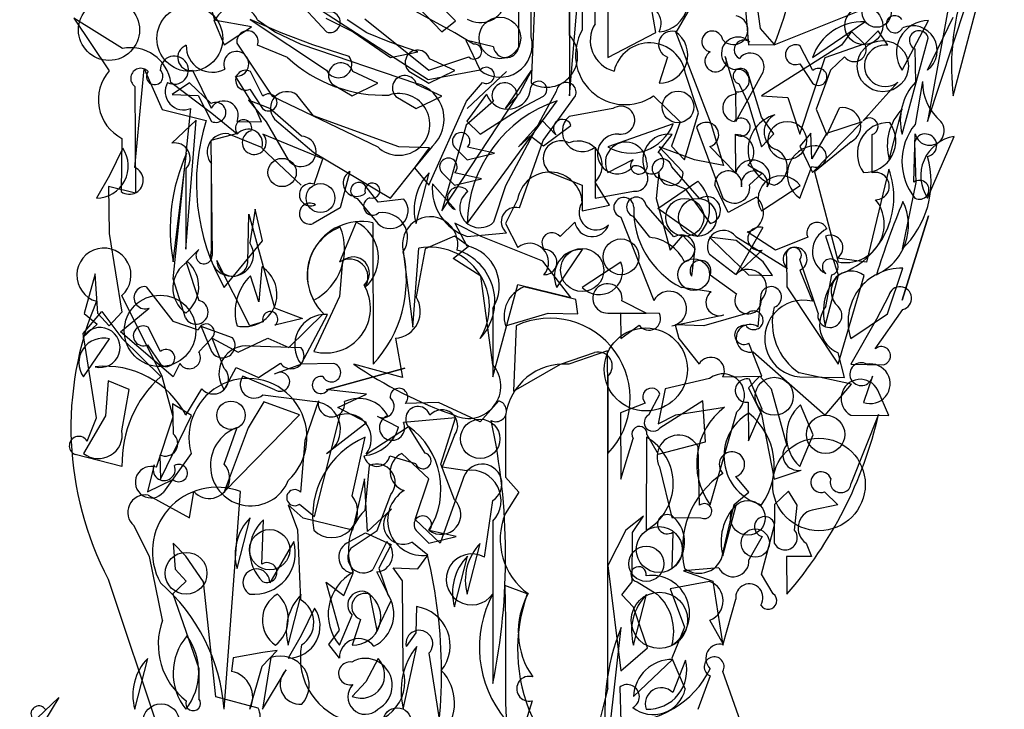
# Model space of a CAD drawing. Extents: x 0.01 to 0.94, y 0.04 to 2.54.
# Tile 2 of 4: x 0.13 to 0.93, y 0.93 to 1.49. Entities that reach past the tile are written whole.
import ezdxf

# ---------------------------------------------------------------- set-up
doc = ezdxf.new("R2010")
doc.units = 0

msp = doc.modelspace()

# ---------------------------------------------------------------- linework, layer by layer
at = {"layer": 'Default', "color": 72, "linetype": 'CONTINUOUS'}
for p, q in [((0.578105, 1.43231), (0.598938, 1.678742)), ((0.556075, 1.658092), (0.546856, 1.442727)), ((0.588521, 1.608137), (0.588521, 1.485883)), ((0.578105, 1.595153), (0.578105, 1.43231)), ((0.901956, 1.58911), (0.869761, 1.411476)), ((0.578105, 1.481678), (0.578105, 1.561054)), ((0.598938, 1.49097), (0.598938, 1.538287)), ((0.46307, 1.445243), (0.338174, 1.526342)), ((0.341348, 1.526832), (0.380195, 1.484394)), ((0.609354, 1.526887), (0.609354, 1.46356)), ((0.733578, 1.487066), (0.728461, 1.525926)), ((0.546856, 1.48033), (0.546861, 1.515969)), ((0.720267, 1.515938), (0.723933, 1.473977)), ((0.484758, 1.483638), (0.426497, 1.515644)), ((0.53644, 1.515086), (0.536647, 1.471404)), ((0.681772, 1.513676), (0.664815, 1.484052)), ((0.890594, 1.43231), (0.911021, 1.509226)), ((0.454553, 1.504732), (0.473942, 1.484394)), ((0.485132, 1.493413), (0.47437, 1.50435)), ((0.648309, 1.483959), (0.644698, 1.505647)), ((0.744766, 1.473977), (0.822059, 1.504768)), ((0.869761, 1.411476), (0.90101, 1.506061)), ((0.213916, 1.470866), (0.174223, 1.495576)), ((0.174223, 1.495576), (0.203118, 1.45261)), ((0.318965, 1.488552), (0.288302, 1.49408)), ((0.288302, 1.49408), (0.296865, 1.473977)), ((0.343135, 1.483748), (0.317959, 1.494592)), ((0.317959, 1.494592), (0.380195, 1.453144)), ((0.323955, 1.494382), (0.338707, 1.484238)), ((0.379664, 1.495602), (0.401945, 1.484428)), ((0.412973, 1.483707), (0.396932, 1.494391)), ((0.411277, 1.494959), (0.463526, 1.453144)), ((0.473942, 1.484394), (0.485132, 1.493413)), ((0.776015, 1.46356), (0.818652, 1.492716)), ((0.848929, 1.453144), (0.87042, 1.493728)), ((0.869761, 1.453144), (0.890594, 1.496415)), ((0.296865, 1.473977), (0.318965, 1.488552)), ((0.338707, 1.484238), (0.359089, 1.474374)), ((0.401945, 1.484428), (0.432277, 1.46356)), ((0.609354, 1.46356), (0.648309, 1.483959)), ((0.664815, 1.484052), (0.693453, 1.409025)), ((0.744929, 1.474162), (0.733578, 1.487066)), ((0.807754, 1.484765), (0.799643, 1.47374)), ((0.818173, 1.474692), (0.807754, 1.484765)), ((0.829642, 1.485216), (0.818717, 1.474433)), ((0.837498, 1.473524), (0.829642, 1.485216)), ((0.369074, 1.473956), (0.343135, 1.483748)), ((0.431784, 1.476008), (0.412973, 1.483707)), ((0.454403, 1.468253), (0.431784, 1.476008)), ((0.499795, 1.474525), (0.484758, 1.483638)), ((0.516108, 1.472271), (0.493556, 1.477561)), ((0.493556, 1.477561), (0.505191, 1.453144)), ((0.848929, 1.40106), (0.870345, 1.479276)), ((0.307214, 1.475304), (0.335767, 1.432077)), ((0.348346, 1.463545), (0.323866, 1.473536)), ((0.359089, 1.474374), (0.453327, 1.442438)), ((0.398505, 1.46433), (0.369074, 1.473956)), ((0.432277, 1.46356), (0.454403, 1.468253)), ((0.723933, 1.473977), (0.744929, 1.474162)), ((0.799643, 1.47374), (0.734357, 1.432318)), ((0.776228, 1.452972), (0.766061, 1.472894)), ((0.786321, 1.463435), (0.818173, 1.474692)), ((0.859345, 1.470543), (0.859852, 1.443552)), ((0.463526, 1.453144), (0.496079, 1.464047)), ((0.484544, 1.45293), (0.463988, 1.462478)), ((0.657809, 1.463861), (0.651019, 1.442727)), ((0.714152, 1.433576), (0.704968, 1.464475)), ((0.765598, 1.40106), (0.786321, 1.463435)), ((0.802101, 1.464127), (0.790787, 1.453312)), ((0.223951, 1.373785), (0.231652, 1.454242)), ((0.231652, 1.454242), (0.246235, 1.42122)), ((0.270992, 1.453177), (0.286173, 1.422294)), ((0.328327, 1.432138), (0.31816, 1.452061)), ((0.422046, 1.442513), (0.401491, 1.452061)), ((0.447093, 1.452476), (0.463526, 1.442727)), ((0.505249, 1.453144), (0.46307, 1.445243)), ((0.463526, 1.442727), (0.484544, 1.45293)), ((0.494774, 1.421893), (0.526681, 1.452061)), ((0.526681, 1.452061), (0.494774, 1.421893)), ((0.526023, 1.421893), (0.547085, 1.452866)), ((0.547085, 1.452866), (0.537122, 1.433813)), ((0.765633, 1.458527), (0.776015, 1.442727)), ((0.790787, 1.453312), (0.779064, 1.421502)), ((0.322514, 1.421815), (0.305981, 1.448215)), ((0.683018, 1.418475), (0.672623, 1.450423)), ((0.713517, 1.411476), (0.734681, 1.449668)), ((0.734349, 1.41492), (0.724068, 1.448616)), ((0.865651, 1.443991), (0.859544, 1.408967)), ((0.223951, 1.439965), (0.224655, 1.353006)), ((0.286696, 1.417965), (0.253315, 1.443225)), ((0.268441, 1.442968), (0.254501, 1.433496)), ((0.286243, 1.426051), (0.268441, 1.442968)), ((0.317732, 1.437693), (0.328114, 1.421893)), ((0.384595, 1.442059), (0.401028, 1.43231)), ((0.401028, 1.43231), (0.422046, 1.442513)), ((0.474127, 1.432097), (0.453572, 1.441644)), ((0.494098, 1.427992), (0.507267, 1.443217)), ((0.56734, 1.435905), (0.556704, 1.416656)), ((0.71317, 1.435898), (0.713517, 1.411476)), ((0.716049, 1.442272), (0.723933, 1.425854)), ((0.828537, 1.42455), (0.84561, 1.443482)), ((0.254501, 1.433496), (0.275722, 1.432561)), ((0.275722, 1.432561), (0.286448, 1.411476)), ((0.333937, 1.422015), (0.316474, 1.428687)), ((0.316474, 1.428687), (0.331093, 1.411076)), ((0.335767, 1.432077), (0.42186, 1.390643)), ((0.369663, 1.416101), (0.355968, 1.433061)), ((0.436677, 1.431642), (0.453109, 1.421893)), ((0.453109, 1.421893), (0.474127, 1.432097)), ((0.463526, 1.359392), (0.494098, 1.427992)), ((0.473942, 1.338559), (0.53538, 1.43185)), ((0.516065, 1.427943), (0.49401, 1.408381)), ((0.510567, 1.433611), (0.494545, 1.411749)), ((0.494774, 1.328142), (0.568095, 1.428306)), ((0.537122, 1.433813), (0.526023, 1.421893)), ((0.53847, 1.422386), (0.55701, 1.432108)), ((0.556696, 1.395881), (0.583032, 1.432254)), ((0.646427, 1.43231), (0.668165, 1.411186)), ((0.734357, 1.432318), (0.755858, 1.430841)), ((0.755858, 1.430841), (0.765598, 1.40106)), ((0.246235, 1.42122), (0.28213, 1.412153)), ((0.255199, 1.283036), (0.269725, 1.422108)), ((0.327303, 1.410975), (0.322514, 1.421815)), ((0.359864, 1.399336), (0.333937, 1.422015)), ((0.505191, 1.40106), (0.53847, 1.422386)), ((0.613486, 1.421893), (0.5777, 1.415471)), ((0.723933, 1.425854), (0.734349, 1.390643)), ((0.779064, 1.421502), (0.787674, 1.40034)), ((0.787674, 1.40034), (0.797879, 1.422531)), ((0.828537, 1.42455), (0.817255, 1.411977)), ((0.838512, 1.380226), (0.849158, 1.421616)), ((0.273882, 1.412461), (0.254063, 1.393589)), ((0.265616, 1.307308), (0.273882, 1.412461)), ((0.307334, 1.401009), (0.286696, 1.417965)), ((0.337799, 1.413337), (0.369894, 1.386014)), ((0.4391, 1.390643), (0.369663, 1.416101)), ((0.494545, 1.411749), (0.505191, 1.40106)), ((0.556704, 1.416656), (0.526029, 1.35905)), ((0.555829, 1.412265), (0.53644, 1.390643)), ((0.555829, 1.412265), (0.566998, 1.400633)), ((0.671852, 1.380226), (0.683018, 1.418475)), ((0.744581, 1.401213), (0.734349, 1.41492)), ((0.307281, 1.411476), (0.327303, 1.410975)), ((0.331093, 1.411076), (0.348946, 1.380226)), ((0.49401, 1.408381), (0.473942, 1.338559)), ((0.556845, 1.39152), (0.579286, 1.408212)), ((0.662407, 1.409381), (0.609354, 1.390643)), ((0.668165, 1.411186), (0.661065, 1.391157)), ((0.681626, 1.406835), (0.703101, 1.348976)), ((0.693453, 1.409025), (0.703613, 1.37547)), ((0.776015, 1.369809), (0.816551, 1.411008)), ((0.816551, 1.411008), (0.787409, 1.401618)), ((0.213534, 1.397594), (0.212964, 1.354203)), ((0.307647, 1.401696), (0.28586, 1.395979)), ((0.28586, 1.395979), (0.28703, 1.302092)), ((0.300398, 1.401399), (0.327676, 1.390314)), ((0.377031, 1.380988), (0.32823, 1.401167)), ((0.53644, 1.390643), (0.546363, 1.399662)), ((0.537209, 1.341033), (0.556696, 1.395881)), ((0.546363, 1.399662), (0.556845, 1.39152)), ((0.650359, 1.386169), (0.661676, 1.400771)), ((0.71314, 1.400532), (0.713194, 1.369545)), ((0.713475, 1.369853), (0.71341, 1.400943)), ((0.734349, 1.390643), (0.744581, 1.401213)), ((0.774599, 1.401839), (0.765582, 1.391256)), ((0.775527, 1.381002), (0.774599, 1.401839)), ((0.787409, 1.401618), (0.775527, 1.381002)), ((0.824658, 1.369483), (0.824664, 1.400727)), ((0.858575, 1.361915), (0.859752, 1.401379)), ((0.869761, 1.348976), (0.891325, 1.399206)), ((0.214095, 1.389658), (0.203294, 1.367481)), ((0.359362, 1.359392), (0.327553, 1.389658)), ((0.327553, 1.389658), (0.359363, 1.359392)), ((0.463963, 1.390036), (0.4391, 1.390643)), ((0.466144, 1.391088), (0.451874, 1.373559)), ((0.452633, 1.374305), (0.463963, 1.390036)), ((0.484511, 1.390513), (0.494774, 1.380226)), ((0.516909, 1.385528), (0.495052, 1.390414)), ((0.599053, 1.390517), (0.598937, 1.348976)), ((0.679973, 1.380054), (0.651002, 1.390626)), ((0.651002, 1.390626), (0.670524, 1.370298)), ((0.661065, 1.391157), (0.671852, 1.380226)), ((0.713194, 1.369545), (0.692458, 1.390916)), ((0.765582, 1.391256), (0.776015, 1.369809)), ((0.80746, 1.39485), (0.777767, 1.37031)), ((0.858979, 1.39436), (0.860109, 1.361702)), ((0.255199, 1.296892), (0.2662, 1.385525)), ((0.369894, 1.386014), (0.432277, 1.348976)), ((0.370208, 1.360275), (0.377031, 1.380988)), ((0.494774, 1.380226), (0.516909, 1.385528)), ((0.609354, 1.369809), (0.629973, 1.380411)), ((0.703613, 1.37547), (0.679973, 1.380054)), ((0.265616, 1.372883), (0.265616, 1.307308)), ((0.286448, 1.307812), (0.286448, 1.376759)), ((0.432277, 1.348976), (0.452633, 1.374305)), ((0.451874, 1.373559), (0.463526, 1.359392)), ((0.683992, 1.348474), (0.661313, 1.374402)), ((0.734876, 1.369026), (0.72345, 1.375678)), ((0.765598, 1.348976), (0.775484, 1.374704)), ((0.838275, 1.372605), (0.820085, 1.296706)), ((0.203294, 1.367481), (0.192702, 1.348976)), ((0.399263, 1.370696), (0.391382, 1.341087)), ((0.453109, 1.328142), (0.463755, 1.369532)), ((0.474094, 1.369679), (0.484358, 1.359392)), ((0.484358, 1.359392), (0.506493, 1.364694)), ((0.506493, 1.364694), (0.484635, 1.36958)), ((0.562313, 1.369776), (0.588259, 1.359611)), ((0.650956, 1.369869), (0.648694, 1.348502)), ((0.650558, 1.365424), (0.672252, 1.356413)), ((0.724617, 1.359773), (0.734876, 1.369026)), ((0.777767, 1.37031), (0.796847, 1.296892)), ((0.224655, 1.353006), (0.202551, 1.358386)), ((0.202551, 1.358386), (0.203118, 1.320034)), ((0.42222, 1.345711), (0.411338, 1.359491)), ((0.484966, 1.339712), (0.466417, 1.36052)), ((0.526029, 1.35905), (0.516199, 1.329236)), ((0.588259, 1.359611), (0.588521, 1.338559)), ((0.610648, 1.343252), (0.598938, 1.361916)), ((0.650063, 1.34059), (0.682618, 1.362718)), ((0.672252, 1.356413), (0.692684, 1.328142)), ((0.707286, 1.337289), (0.696495, 1.359661)), ((0.734349, 1.338559), (0.765839, 1.359103)), ((0.860109, 1.361702), (0.848929, 1.307308)), ((0.405015, 1.348738), (0.42186, 1.328142)), ((0.443192, 1.34817), (0.42222, 1.345711)), ((0.535842, 1.347862), (0.52605, 1.328168)), ((0.598938, 1.348976), (0.630108, 1.354575)), ((0.648694, 1.348502), (0.660041, 1.306536)), ((0.730331, 1.349681), (0.707286, 1.337289)), ((0.322021, 1.339837), (0.317697, 1.312353)), ((0.328114, 1.31402), (0.322021, 1.339837)), ((0.391382, 1.341087), (0.369242, 1.328129)), ((0.588521, 1.338559), (0.610648, 1.343252)), ((0.663159, 1.317224), (0.64048, 1.343151)), ((0.682268, 1.317725), (0.650063, 1.34059)), ((0.316091, 1.296391), (0.316926, 1.335732)), ((0.316926, 1.335732), (0.337851, 1.259517)), ((0.61977, 1.333501), (0.630668, 1.306061)), ((0.629726, 1.334174), (0.643211, 1.316954)), ((0.848929, 1.265641), (0.870473, 1.334607)), ((0.870473, 1.334607), (0.848929, 1.265641)), ((0.404292, 1.329324), (0.390832, 1.296702)), ((0.417755, 1.32884), (0.418221, 1.213557)), ((0.506026, 1.317725), (0.484672, 1.3284)), ((0.484672, 1.3284), (0.49435, 1.310102)), ((0.52605, 1.328168), (0.535943, 1.308788)), ((0.57034, 1.317507), (0.582447, 1.329421)), ((0.735531, 1.324878), (0.713517, 1.286475)), ((0.203118, 1.320034), (0.213534, 1.256076)), ((0.48432, 1.317765), (0.460579, 1.307566)), ((0.495813, 1.309708), (0.48432, 1.317765)), ((0.494774, 1.317725), (0.526793, 1.320607)), ((0.556227, 1.29747), (0.506026, 1.317725)), ((0.660041, 1.306536), (0.670457, 1.318498)), ((0.670457, 1.318498), (0.68028, 1.307803)), ((0.713876, 1.314461), (0.692221, 1.317069)), ((0.692221, 1.317069), (0.703596, 1.305865)), ((0.713471, 1.317725), (0.755772, 1.291548)), ((0.745991, 1.306596), (0.722694, 1.321521)), ((0.772092, 1.317011), (0.745991, 1.306596)), ((0.78654, 1.317826), (0.796847, 1.286475)), ((0.296865, 1.276058), (0.328114, 1.31402)), ((0.450425, 1.243714), (0.455445, 1.308073)), ((0.460579, 1.307566), (0.453109, 1.268313)), ((0.483257, 1.299622), (0.495813, 1.309708)), ((0.68028, 1.307803), (0.677532, 1.28518)), ((0.735726, 1.296963), (0.713876, 1.314461)), ((0.265769, 1.296761), (0.276189, 1.307118)), ((0.442693, 1.305685), (0.450425, 1.243714)), ((0.505831, 1.285189), (0.483257, 1.299622)), ((0.567689, 1.276058), (0.58875, 1.307031)), ((0.630668, 1.306061), (0.646762, 1.265454)), ((0.713355, 1.286673), (0.692226, 1.302939)), ((0.703596, 1.305865), (0.723933, 1.286475)), ((0.713517, 1.286475), (0.73492, 1.306431)), ((0.754819, 1.300587), (0.755182, 1.276512)), ((0.820085, 1.296706), (0.796084, 1.300015)), ((0.265769, 1.296761), (0.276032, 1.265492)), ((0.317697, 1.244808), (0.29079, 1.29817)), ((0.327407, 1.292883), (0.325071, 1.26449)), ((0.393192, 1.297663), (0.390611, 1.268715)), ((0.579098, 1.267831), (0.556227, 1.29747)), ((0.619999, 1.296614), (0.588521, 1.276058)), ((0.743509, 1.285842), (0.735726, 1.296963)), ((0.78051, 1.255083), (0.76572, 1.298758)), ((0.836976, 1.254536), (0.849513, 1.291774)), ((0.191614, 1.287135), (0.182672, 1.254956)), ((0.193723, 1.254771), (0.191614, 1.287135)), ((0.325071, 1.26449), (0.318204, 1.28565)), ((0.515607, 1.213069), (0.505831, 1.285189)), ((0.692664, 1.286496), (0.71408, 1.270779)), ((0.723933, 1.286475), (0.743509, 1.285842)), ((0.765598, 1.29013), (0.776043, 1.264809)), ((0.786431, 1.244808), (0.797076, 1.286198)), ((0.786976, 1.260643), (0.791818, 1.286439)), ((0.796847, 1.213557), (0.818194, 1.285719)), ((0.233307, 1.276707), (0.254942, 1.248683)), ((0.265224, 1.251323), (0.255199, 1.283036)), ((0.515607, 1.20314), (0.535986, 1.2786)), ((0.535986, 1.2786), (0.579098, 1.267831)), ((0.583344, 1.266218), (0.540867, 1.276525)), ((0.693421, 1.272435), (0.669179, 1.276058)), ((0.755182, 1.276512), (0.796847, 1.213557)), ((0.246131, 1.20363), (0.213534, 1.269606)), ((0.390611, 1.268715), (0.369779, 1.223974)), ((0.733843, 1.270358), (0.731415, 1.244039)), ((0.83812, 1.269545), (0.828063, 1.250184)), ((0.212235, 1.239879), (0.235631, 1.259322)), ((0.337851, 1.259517), (0.360651, 1.250683)), ((0.58479, 1.254495), (0.583344, 1.266218)), ((0.640396, 1.255046), (0.620755, 1.265081)), ((0.181861, 1.238517), (0.197154, 1.256509)), ((0.182672, 1.254956), (0.193431, 1.246078)), ((0.203202, 1.244729), (0.193723, 1.254771)), ((0.197154, 1.256509), (0.213345, 1.234633)), ((0.213534, 1.256076), (0.203202, 1.244729)), ((0.349337, 1.227026), (0.377631, 1.254773)), ((0.359362, 1.213557), (0.380853, 1.254142)), ((0.515607, 1.259124), (0.515607, 1.20314)), ((0.526023, 1.244808), (0.560716, 1.255224)), ((0.560716, 1.255224), (0.58479, 1.254495)), ((0.609354, 1.255224), (0.640396, 1.255046)), ((0.65126, 1.254935), (0.619636, 1.255076)), ((0.619636, 1.255076), (0.61977, 1.234391)), ((0.661435, 1.244808), (0.70389, 1.25378)), ((0.723375, 1.255224), (0.687404, 1.244808)), ((0.807264, 1.234391), (0.836976, 1.254536)), ((0.82714, 1.226005), (0.849698, 1.258131)), ((0.193431, 1.246078), (0.181678, 1.235351)), ((0.244997, 1.223802), (0.23483, 1.243725)), ((0.254942, 1.248683), (0.275666, 1.241584)), ((0.303655, 1.235128), (0.278127, 1.244318)), ((0.278127, 1.244318), (0.286448, 1.223974)), ((0.328475, 1.248062), (0.317697, 1.244808)), ((0.360651, 1.250683), (0.338156, 1.245471)), ((0.534709, 1.244914), (0.532461, 1.191469)), ((0.61977, 1.234391), (0.634828, 1.245449)), ((0.687404, 1.244808), (0.66411, 1.245579)), ((0.66411, 1.245579), (0.667185, 1.234498)), ((0.828063, 1.250184), (0.807264, 1.213557)), ((0.192702, 1.169815), (0.181861, 1.238517)), ((0.255199, 1.20314), (0.212235, 1.239879)), ((0.182285, 1.20314), (0.203347, 1.234114)), ((0.213345, 1.234633), (0.245072, 1.2035)), ((0.234402, 1.229357), (0.244783, 1.213557)), ((0.286469, 1.234412), (0.276035, 1.22373)), ((0.296865, 1.210126), (0.287086, 1.234821)), ((0.287086, 1.234821), (0.308098, 1.223431)), ((0.308098, 1.223431), (0.332236, 1.234814)), ((0.359612, 1.22686), (0.317877, 1.22827)), ((0.332236, 1.234814), (0.349337, 1.227026)), ((0.436257, 1.234629), (0.441984, 1.202679)), ((0.667185, 1.234498), (0.683566, 1.213557)), ((0.734778, 1.203776), (0.724205, 1.230599)), ((0.57066, 1.213557), (0.59851, 1.223097)), ((0.608916, 1.224313), (0.577441, 1.213557)), ((0.609354, 1.189387), (0.608916, 1.224313)), ((0.727724, 1.223702), (0.786431, 1.17189)), ((0.801958, 1.202581), (0.796802, 1.222904)), ((0.26078, 1.21408), (0.255199, 1.20314)), ((0.324638, 1.202809), (0.342674, 1.214251)), ((0.359817, 1.213557), (0.337551, 1.205265)), ((0.385642, 1.21416), (0.359817, 1.213557)), ((0.441984, 1.202679), (0.402327, 1.213622)), ((0.532461, 1.191469), (0.57066, 1.213557)), ((0.807264, 1.213557), (0.833487, 1.212962)), ((0.255271, 1.170511), (0.246131, 1.20363)), ((0.296865, 1.192724), (0.30651, 1.210936)), ((0.30651, 1.210936), (0.324638, 1.202809)), ((0.338116, 1.192716), (0.311992, 1.203774)), ((0.380195, 1.192724), (0.443874, 1.210293)), ((0.443874, 1.210293), (0.380195, 1.192724)), ((0.609354, 1.203793), (0.609354, 1.14064)), ((0.703101, 1.20314), (0.734778, 1.203776)), ((0.733081, 1.203869), (0.723835, 1.194375)), ((0.742615, 1.19321), (0.733081, 1.203869)), ((0.80774, 1.197219), (0.765233, 1.206368)), ((0.765598, 1.20314), (0.801958, 1.202581)), ((0.824931, 1.203903), (0.81768, 1.182307)), ((0.202356, 1.199978), (0.200139, 1.171489)), ((0.219358, 1.192846), (0.202356, 1.199978)), ((0.692192, 1.201745), (0.656107, 1.193311)), ((0.73488, 1.176784), (0.724664, 1.201286)), ((0.786431, 1.17189), (0.80774, 1.197219)), ((0.213534, 1.159248), (0.219358, 1.192846)), ((0.265616, 1.17189), (0.278614, 1.193495)), ((0.328296, 1.188442), (0.370962, 1.183004)), ((0.412666, 1.189112), (0.381456, 1.192724)), ((0.389354, 1.178292), (0.412666, 1.189112)), ((0.609354, 0.949466), (0.609354, 1.189387)), ((0.642817, 1.172372), (0.651754, 1.189068)), ((0.656107, 1.193311), (0.650272, 1.164936)), ((0.723835, 1.194375), (0.73438, 1.172746)), ((0.755182, 1.147912), (0.742615, 1.19321)), ((0.838306, 1.171711), (0.829179, 1.192261)), ((0.270143, 1.171755), (0.254622, 1.181265)), ((0.254622, 1.181265), (0.255199, 1.156726)), ((0.329092, 1.182865), (0.316366, 1.161541)), ((0.358234, 1.172359), (0.329092, 1.182865)), ((0.373641, 1.183552), (0.362535, 1.15143)), ((0.471415, 1.182307), (0.444348, 1.181601)), ((0.505198, 1.166644), (0.471415, 1.182307)), ((0.520532, 1.183606), (0.505198, 1.166644)), ((0.639765, 1.181796), (0.619635, 1.173873)), ((0.686763, 1.183593), (0.651784, 1.161473)), ((0.688878, 1.150333), (0.686763, 1.183593)), ((0.723608, 1.182544), (0.723933, 1.151056)), ((0.776546, 1.155951), (0.766329, 1.180453)), ((0.200139, 1.171489), (0.182285, 1.14064)), ((0.244783, 1.119806), (0.270143, 1.171755)), ((0.296865, 1.109389), (0.358234, 1.172359)), ((0.370252, 1.089293), (0.39123, 1.172311)), ((0.412736, 1.166104), (0.389354, 1.178292)), ((0.421325, 1.171089), (0.438855, 1.162194)), ((0.526023, 1.171534), (0.526023, 1.121516)), ((0.619635, 1.173873), (0.61977, 1.119806)), ((0.650272, 1.164936), (0.664794, 1.172235)), ((0.664794, 1.172235), (0.70434, 1.178516)), ((0.692684, 1.098972), (0.714288, 1.174712)), ((0.723933, 1.151056), (0.73488, 1.176784)), ((0.73438, 1.172746), (0.744766, 1.119806)), ((0.807264, 1.17189), (0.838306, 1.171711)), ((0.829903, 1.172615), (0.807578, 1.116448)), ((0.185067, 1.150821), (0.192702, 1.169815)), ((0.241623, 1.12946), (0.255271, 1.170511)), ((0.380195, 1.14064), (0.412736, 1.166104)), ((0.485324, 1.169819), (0.442822, 1.166029)), ((0.473223, 1.131972), (0.485324, 1.169819)), ((0.296865, 1.131931), (0.307286, 1.161812)), ((0.316366, 1.161541), (0.296865, 1.109389)), ((0.412335, 1.14011), (0.446933, 1.162746)), ((0.460504, 1.141035), (0.447861, 1.161465)), ((0.484358, 1.155672), (0.47437, 1.129935)), ((0.641151, 1.156078), (0.650263, 1.140126)), ((0.765598, 1.130223), (0.776546, 1.155951)), ((0.362535, 1.15143), (0.359035, 1.10915)), ((0.401028, 1.106245), (0.411693, 1.153942)), ((0.61977, 1.119806), (0.630059, 1.152975)), ((0.640852, 1.153942), (0.640603, 1.078139)), ((0.650263, 1.140126), (0.688878, 1.150333)), ((0.213534, 1.130223), (0.175288, 1.13989)), ((0.244231, 1.139682), (0.244783, 1.119806)), ((0.269812, 1.140838), (0.247271, 1.109193)), ((0.463532, 1.12018), (0.44153, 1.140692)), ((0.683992, 1.098471), (0.682852, 1.145939)), ((0.23975, 1.131524), (0.234367, 1.109389)), ((0.415008, 1.130964), (0.411444, 1.094253)), ((0.431776, 1.138898), (0.452646, 1.132668)), ((0.484358, 1.102855), (0.473223, 1.131972)), ((0.47437, 1.129935), (0.494418, 1.126936)), ((0.65134, 1.129987), (0.661435, 1.088556)), ((0.744766, 1.119806), (0.766742, 1.127229)), ((0.234367, 1.109389), (0.255028, 1.119593)), ((0.411211, 1.120006), (0.401173, 1.078302)), ((0.413457, 1.077187), (0.411211, 1.120006)), ((0.45224, 1.086851), (0.463532, 1.12018)), ((0.491294, 1.119481), (0.472843, 1.067674)), ((0.526023, 1.121516), (0.53667, 1.109116)), ((0.724024, 1.109292), (0.713517, 1.121937)), ((0.268653, 1.088286), (0.272179, 1.109774)), ((0.296865, 0.932304), (0.310016, 1.109618)), ((0.421385, 1.077831), (0.432438, 1.107179)), ((0.53667, 1.109116), (0.525768, 1.09149)), ((0.712304, 1.099029), (0.724024, 1.109292)), ((0.756368, 1.110087), (0.745091, 1.09921)), ((0.763503, 1.098483), (0.756368, 1.110087)), ((0.785908, 1.109377), (0.796587, 1.098755)), ((0.234808, 1.106735), (0.268653, 1.088286)), ((0.361157, 1.088055), (0.34898, 1.099005)), ((0.34898, 1.099005), (0.356612, 1.078569)), ((0.358102, 1.099455), (0.370252, 1.089293)), ((0.50878, 1.056086), (0.515607, 1.102473)), ((0.703101, 1.059096), (0.712304, 1.099029)), ((0.745091, 1.09921), (0.744766, 1.067722)), ((0.433018, 1.095419), (0.413457, 1.077187)), ((0.703101, 1.057305), (0.713746, 1.098695)), ((0.761441, 1.078345), (0.763503, 1.098483)), ((0.796587, 1.098755), (0.775843, 1.094635)), ((0.307281, 1.046888), (0.317926, 1.088278)), ((0.327377, 1.050515), (0.328844, 1.086702)), ((0.401173, 1.078302), (0.361157, 1.088055)), ((0.472843, 1.067674), (0.45224, 1.086851)), ((0.515607, 1.085475), (0.515607, 0.953137)), ((0.638306, 1.089573), (0.624005, 1.07833)), ((0.629458, 1.076308), (0.638306, 1.089573)), ((0.661435, 1.088556), (0.685073, 1.088317)), ((0.236027, 1.056804), (0.223226, 1.081934)), ((0.356612, 1.078569), (0.358886, 1.021555)), ((0.396532, 1.067581), (0.411935, 1.076066)), ((0.400312, 1.063828), (0.421385, 1.077831)), ((0.411935, 1.076066), (0.432858, 1.066668)), ((0.453262, 1.078009), (0.463526, 1.067722)), ((0.48566, 1.073024), (0.463803, 1.07791)), ((0.624005, 1.07833), (0.609354, 1.049493)), ((0.629091, 1.036007), (0.629458, 1.076308)), ((0.662113, 1.076664), (0.661435, 1.046888)), ((0.734349, 1.042293), (0.74519, 1.082265)), ((0.265611, 1.056968), (0.255146, 1.067666)), ((0.255146, 1.067666), (0.256987, 1.046388)), ((0.353474, 1.06901), (0.333897, 1.03518)), ((0.429282, 1.068866), (0.417882, 1.046179)), ((0.462717, 1.057718), (0.449766, 1.068476)), ((0.463526, 1.067722), (0.48566, 1.073024)), ((0.494774, 1.026055), (0.50542, 1.067445)), ((0.734916, 1.072975), (0.724224, 1.054119)), ((0.770723, 1.067705), (0.775236, 1.056816)), ((0.432858, 1.066668), (0.422801, 1.047329)), ((0.246554, 1.00472), (0.236027, 1.056804)), ((0.280005, 1.036069), (0.265611, 1.056968)), ((0.454421, 1.046823), (0.462717, 1.057718)), ((0.484358, 1.015638), (0.495004, 1.057028)), ((0.775236, 1.056816), (0.754761, 1.056688)), ((0.754761, 1.056688), (0.755182, 1.026055)), ((0.256987, 1.046388), (0.265827, 1.03672)), ((0.394251, 1.02483), (0.401751, 1.043082)), ((0.432853, 1.020876), (0.421089, 1.044144)), ((0.422801, 1.047329), (0.429923, 1.026526)), ((0.442071, 1.036833), (0.434304, 1.047635)), ((0.434304, 1.047635), (0.454421, 1.046823)), ((0.609354, 1.049493), (0.61977, 0.963554)), ((0.699605, 1.047634), (0.670959, 1.0451)), ((0.670959, 1.0451), (0.694804, 1.036623)), ((0.202393, 1.038276), (0.244783, 0.91147)), ((0.265827, 1.03672), (0.254996, 1.026292)), ((0.289874, 0.942386), (0.280005, 1.036069)), ((0.390611, 0.996595), (0.379738, 1.035773)), ((0.379738, 1.035773), (0.394251, 1.02483)), ((0.442693, 0.963793), (0.442071, 1.036833)), ((0.620815, 1.025597), (0.629091, 1.036007)), ((0.633229, 1.03608), (0.649613, 1.025981)), ((0.6921, 1.036472), (0.660161, 1.030314)), ((0.694804, 1.036623), (0.703101, 0.984388)), ((0.744029, 1.026449), (0.734349, 1.042293)), ((0.543716, 1.026433), (0.525267, 1.033171)), ((0.525267, 1.033171), (0.526023, 1.004885)), ((0.660161, 1.030314), (0.671852, 0.999172)), ((0.254996, 1.026292), (0.265616, 0.995769)), ((0.348946, 0.984388), (0.359592, 1.025778)), ((0.415035, 1.026402), (0.421153, 0.996466)), ((0.421153, 0.996466), (0.432853, 1.020876)), ((0.630186, 1.015402), (0.620815, 1.025597)), ((0.630186, 0.984388), (0.640832, 1.025778)), ((0.703101, 0.984388), (0.713517, 1.021886)), ((0.370339, 1.014653), (0.359539, 0.992476)), ((0.453382, 1.015867), (0.452828, 0.994591)), ((0.641595, 0.982205), (0.630186, 1.015402)), ((0.390611, 0.984388), (0.401028, 1.008873)), ((0.407818, 1.005522), (0.401028, 0.984388)), ((0.526023, 1.004885), (0.526023, 0.937294)), ((0.7036, 0.985115), (0.692429, 1.004912)), ((0.265616, 0.995769), (0.276151, 0.965394)), ((0.381931, 0.984889), (0.390611, 0.996595)), ((0.452828, 0.994591), (0.445038, 0.98336)), ((0.609354, 0.901053), (0.62019, 0.9989)), ((0.671852, 0.999172), (0.661428, 0.973978)), ((0.359539, 0.992476), (0.348946, 0.973971)), ((0.327733, 0.967378), (0.339805, 0.98011)), ((0.339805, 0.98011), (0.328248, 0.978499)), ((0.390611, 0.973971), (0.381931, 0.984889)), ((0.442693, 0.932304), (0.45367, 0.983403)), ((0.61977, 0.963554), (0.641595, 0.982205)), ((0.223951, 0.932304), (0.234596, 0.973694)), ((0.303989, 0.974276), (0.302854, 0.963087)), ((0.328248, 0.978499), (0.303989, 0.974276)), ((0.33478, 0.974341), (0.328114, 0.932304)), ((0.42209, 0.973694), (0.412126, 0.954641)), ((0.463526, 0.97791), (0.473942, 0.91147)), ((0.630186, 0.94272), (0.662093, 0.972888)), ((0.661428, 0.973978), (0.672348, 0.948496)), ((0.672582, 0.972117), (0.662197, 0.945886)), ((0.276151, 0.965394), (0.276159, 0.940804)), ((0.317697, 0.932304), (0.327733, 0.967378)), ((0.328114, 0.932304), (0.347223, 0.964429)), ((0.73389, 0.875845), (0.703101, 0.9631)), ((0.412126, 0.954641), (0.401028, 0.94272)), ((0.692684, 0.959379), (0.682619, 0.932053)), ((0.619, 0.950244), (0.61977, 0.921887)), ((0.130204, 0.91147), (0.162013, 0.941735)), ((0.162013, 0.941735), (0.149562, 0.921209)), ((0.324389, 0.933033), (0.289874, 0.942386)), ((0.547601, 0.939214), (0.535999, 0.901715)), ((0.526023, 0.937294), (0.53644, 0.716193))]:
    msp.add_line(p, q, dxfattribs=at)
for centre, radius in [((0.202943, 1.486057), 0.024865), ((0.828241, 1.49991), 0.011728), ((0.268776, 1.478976), 0.026832), ((0.817789, 1.489458), 0.015481), ((0.521357, 1.479515), 0.016959), ((0.833304, 1.45654), 0.020855), ((0.666523, 1.423306), 0.012877), ((0.755441, 1.395857), 0.015633), ((0.343997, 1.369815), 0.011538), ((0.375246, 1.348981), 0.01177), ((0.671966, 1.333212), 0.015487), ((0.682377, 1.333206), 0.015481), ((0.620015, 1.301052), 0.01458), ((0.588401, 1.29027), 0.01755), ((0.679324, 1.286542), 0.012874), ((0.24454, 1.240675), 0.029137), ((0.640235, 1.209299), 0.033874), ((0.744875, 1.187371), 0.015481), ((0.302326, 1.17189), 0.011535), ((0.78669, 1.156271), 0.015633), ((0.505371, 1.152689), 0.016045), ((0.781278, 1.115478), 0.037708), ((0.723392, 1.088324), 0.014187), ((0.333863, 1.062282), 0.016432), ((0.651134, 1.062375), 0.018728), ((0.7294, 1.067728), 0.011538), ((0.265736, 1.043093), 0.017038), ((0.640603, 1.050804), 0.014333), ((0.651299, 1.004729), 0.022982), ((0.245324, 0.921655), 0.01496), ((0.437744, 0.921893), 0.011538)]:
    msp.add_circle(centre, radius, dxfattribs=at)
for centre, radius, start, end in [((0.489239, 1.578777), 0.276182, 337.699885, 375.885876), ((1.098586, 1.45581), 0.209315, 142.619636, 186.446277), ((0.315958, 1.506742), 0.029626, 41.420272, 206.164205), ((0.648863, 1.510071), 0.025768, 274.800022, 419.054815), ((0.505367, 1.513085), 0.021123, 239.901942, 347.936862), ((0.306816, 1.48642), 0.018898, 24.917383, 157.413807), ((0.382889, 1.492389), 0.008437, 251.378184, 468.063503), ((0.638361, 1.491447), 0.014491, 330.874204, 475.781558), ((0.711566, 1.485925), 0.011811, 222.510064, 438.329483), ((0.817048, 1.449307), 0.043439, 87.884592, 160.844345), ((0.842955, 1.490683), 0.006972, 34.487822, 335.025198), ((0.87052, 1.467693), 0.026035, 90.220119, 213.974716), ((0.315778, 1.476662), 0.008671, 338.869829, 549.006615), ((0.623407, 1.465509), 0.040399, 149.713924, 304.737392), ((0.620569, 1.477345), 0.025565, 147.793985, 255.946301), ((0.661556, 1.474086), 0.01089, 75.618332, 249.873895), ((0.651461, 1.465633), 0.022911, 268.893367, 416.036316), ((0.694405, 1.476548), 0.008569, 9.37327, 258.415802), ((0.857365, 1.469166), 0.020258, 307.730317, 473.533475), ((0.862749, 1.47755), 0.00779, 12.803126, 244.091715), ((0.521403, 1.473818), 0.026273, 231.896927, 374.350772), ((0.559443, 1.464639), 0.02527, 240.126377, 402.395932), ((0.715238, 1.46688), 0.013387, 43.690327, 261.233152), ((0.720168, 1.469779), 0.007929, 53.200082, 241.8104), ((0.220581, 1.438466), 0.033079, 8.273039, 101.622644), ((0.26939, 1.463559), 0.010505, 109.216094, 278.768919), ((0.287187, 1.472753), 0.021267, 178.044263, 298.757523), ((0.306646, 1.458347), 0.010154, 266.247979, 564.672097), ((0.454328, 1.459525), 0.010101, 16.998451, 224.253753), ((0.500406, 1.46841), 0.006145, 225.237016, 455.702874), ((0.526465, 1.473896), 0.010483, 188.917842, 346.247351), ((0.643283, 1.445754), 0.029709, 9.041962, 166.784557), ((0.697121, 1.46062), 0.008743, 120.491577, 386.164106), ((0.762082, 1.465823), 0.008114, 60.636232, 295.9521), ((0.809932, 1.47005), 0.009818, 217.103447, 386.518346), ((0.835222, 1.456793), 0.016885, 82.25399, 307.968263), ((0.256175, 1.453252), 0.011447, 241.367118, 540.828829), ((0.426654, 1.548008), 0.115179, 227.165719, 272.227105), ((0.389915, 1.457812), 0.010783, 205.656358, 397.19179), ((0.725344, 1.45594), 0.011248, 326.109696, 502.47595), ((0.229741, 1.429157), 0.03548, 138.621058, 242.820911), ((0.228818, 1.446549), 0.008188, 42.851169, 233.523765), ((0.240212, 1.448135), 0.006702, 143.539621, 407.620699), ((0.314181, 1.444989), 0.008114, 60.636232, 295.9521), ((0.391831, 1.449108), 0.010101, 16.998451, 224.253753), ((0.510331, 1.449009), 0.006552, 242.117115, 500.867755), ((0.717727, 1.448391), 0.006345, 2.025889, 254.664949), ((0.715371, 1.44477), 0.009141, 256.064493, 463.758405), ((0.780824, 1.447751), 0.006955, 226.252124, 491.360982), ((0.443912, 1.438691), 0.010101, 16.998451, 224.253753), ((0.552957, 1.437481), 0.00673, 307.027731, 523.423372), ((0.906701, 1.443236), 0.041057, 178.945469, 230.649691), ((0.263628, 1.435743), 0.014936, 150.024821, 294.093925), ((0.34792, 1.422244), 0.013483, 53.350757, 221.348478), ((0.44583, 1.413292), 0.030094, 312.454226, 435.576506), ((0.527985, 1.439927), 0.018528, 199.929894, 358.373136), ((0.52517, 1.432626), 0.010239, 355.654459, 567.220992), ((0.575417, 1.435071), 0.00812, 339.700372, 534.103902), ((0.893365, 1.412287), 0.045833, 136.9884, 194.179809), ((0.296391, 1.41623), 0.011882, 336.41978, 509.309385), ((0.332923, 1.426918), 0.006955, 226.252124, 491.360982), ((0.439104, 1.409015), 0.025197, 226.815212, 468.449366), ((0.602096, 1.326499), 0.107334, 108.468093, 179.122895), ((0.714083, 1.422399), 0.011178, 89.642861, 259.724173), ((0.289996, 1.418815), 0.008151, 244.200326, 477.416932), ((0.619817, 1.412423), 0.011391, 261.615847, 483.762995), ((0.800443, 1.40792), 0.014834, 298.230543, 459.952977), ((0.879548, 1.391736), 0.042619, 135.484487, 195.667751), ((0.443302, 1.360757), 0.169168, 162.313264, 210.045088), ((0.312584, 1.406147), 0.006648, 339.178083, 582.035156), ((0.572325, 1.405748), 0.007385, 19.494138, 223.835276), ((0.588657, 1.403234), 0.016426, 131.843116, 309.262299), ((0.717853, 1.406816), 0.007365, 232.889007, 501.511335), ((0.753433, 1.387999), 0.02989, 105.688937, 253.144783), ((0.752027, 1.402827), 0.015464, 115.582443, 244.076374), ((0.822439, 1.407326), 0.006964, 288.633571, 498.097999), ((0.316292, 1.393355), 0.011783, 345.042874, 499.489839), ((0.321247, 1.394304), 0.009791, 104.487778, 404.500907), ((0.627899, 1.42261), 0.036957, 239.880374, 339.026187), ((0.689536, 1.400573), 0.010089, 286.832146, 501.630585), ((0.837859, 1.385164), 0.025357, 87.255556, 217.268337), ((0.818135, 1.395536), 0.025731, 268.986136, 395.537757), ((0.896777, 1.378847), 0.04789, 141.028429, 218.590881), ((0.871425, 1.403918), 0.011947, 192.270022, 399.312478), ((0.298048, 1.386461), 0.015122, 81.058345, 219.909743), ((0.359301, 1.386984), 0.012365, 213.128093, 447.393576), ((0.489826, 1.395244), 0.007116, 317.249269, 581.671161), ((0.570987, 1.381263), 0.014395, 61.957742, 232.942053), ((0.617134, 1.384923), 0.016263, 86.396764, 323.709411), ((0.658518, 1.380268), 0.020745, 81.242981, 210.275571), ((0.714136, 1.38638), 0.014187, 311.032458, 454.027298), ((0.867931, 1.39195), 0.00927, 281.390426, 524.930806), ((0.896718, 1.367147), 0.032509, 99.549243, 213.984137), ((0.192638, 1.374975), 0.025999, 270.139791, 394.384102), ((0.256687, 1.381477), 0.012393, 316.094586, 462.222238), ((0.585211, 1.37587), 0.019574, 314.529912, 472.388952), ((0.624007, 1.377842), 0.01671, 2.540546, 208.732218), ((0.739868, 1.374243), 0.015638, 288.252988, 429.802422), ((0.778809, 1.368254), 0.023371, 91.713538, 235.580294), ((0.778567, 1.382884), 0.008742, 249.351161, 452.99495), ((0.40258, 1.323599), 0.149781, 155.578826, 190.271493), ((0.47941, 1.374411), 0.007116, 317.249269, 581.671161), ((0.634629, 1.375348), 0.006879, 132.603437, 388.048061), ((0.645275, 1.378112), 0.009527, 240.633953, 417.748107), ((0.653422, 1.372924), 0.008028, 10.610151, 249.098189), ((0.727103, 1.365629), 0.014268, 328.123356, 522.77902), ((0.796707, 1.362357), 0.075878, 313.49063, 375.679114), ((0.219574, 1.363367), 0.011299, 234.196723, 427.214576), ((0.631456, 1.364928), 0.01044, 262.585609, 456.673624), ((0.77519, 1.34992), 0.06704, 288.847597, 379.777676), ((0.404636, 1.361206), 0.010905, 119.518701, 310.334865), ((0.494145, 1.339652), 0.042619, 135.484487, 195.667751), ((0.562038, 1.343578), 0.026544, 3.888115, 170.71246), ((0.66076, 1.369157), 0.00983, 175.846529, 366.660708), ((0.707431, 1.360156), 0.010948, 349.17216, 542.589287), ((0.728702, 1.360365), 0.010759, 347.815081, 552.155001), ((0.750478, 1.348242), 0.018813, 35.262491, 210.979984), ((0.827475, 1.358742), 0.011105, 269.845359, 464.695704), ((0.367089, 1.351733), 0.009093, 69.944864, 296.028521), ((0.406349, 1.355189), 0.006587, 40.77011, 258.311283), ((0.417482, 1.355039), 0.006173, 250.831241, 560.332643), ((0.507405, 1.356887), 0.041148, 174.933856, 252.124834), ((0.487962, 1.348612), 0.009391, 37.905287, 251.395472), ((0.661331, 1.340386), 0.030852, 312.735432, 406.373316), ((0.712433, 1.357216), 0.01245, 221.445016, 371.849242), ((0.863167, 1.355696), 0.007731, 240.37127, 486.439696), ((0.417575, 1.342276), 0.00725, 107.005264, 311.315133), ((0.432, 1.338716), 0.01465, 226.200065, 400.188247), ((0.504982, 1.341144), 0.016359, 125.978662, 313.28803), ((0.622285, 1.341261), 0.008158, 1.503185, 252.04566), ((0.63259, 1.341673), 0.008028, 10.610151, 249.098189), ((0.689847, 1.338954), 0.011178, 284.70338, 481.592681), ((0.720175, 1.33732), 0.015998, 279.05818, 410.594704), ((0.802942, 1.327814), 0.031517, 258.850765, 398.971774), ((0.366576, 1.336273), 0.008568, 58.295191, 288.122763), ((0.534275, 1.32966), 0.011745, 75.537476, 230.42946), ((0.599886, 1.337069), 0.014078, 143.830078, 315.600094), ((0.701178, 1.339186), 0.070775, 178.146898, 243.119827), ((1.505839, 1.074747), 0.710045, 157.530278, 162.651091), ((0.810154, 1.326709), 0.044053, 294.033773, 386.147596), ((0.425646, 1.316583), 0.020512, 326.210354, 459.213268), ((0.464543, 1.311204), 0.022536, 348.077842, 554.176072), ((0.405969, 1.28627), 0.041657, 110.498095, 209.683274), ((0.408378, 1.286018), 0.043836, 77.647462, 225.460482), ((0.347407, 1.30748), 0.047444, 298.134497, 382.046872), ((0.390021, 1.300294), 0.032348, 311.474774, 423.820522), ((0.596472, 1.331771), 0.014221, 189.511055, 341.332797), ((0.732844, 1.315733), 0.009531, 73.623168, 282.584068), ((0.779817, 1.320597), 0.008516, 22.049002, 204.897963), ((0.796273, 1.305408), 0.020282, 114.972114, 242.395292), ((0.563823, 1.312443), 0.008254, 37.853435, 220.189653), ((0.639766, 1.281561), 0.03556, 25.538479, 84.439252), ((0.669015, 1.307703), 0.011178, 284.70338, 481.592681), ((0.703374, 1.309577), 0.012975, 38.902378, 210.771292), ((0.790755, 1.308622), 0.010123, 301.764424, 474.605243), ((0.198785, 1.286049), 0.022089, 311.889635, 614.090613), ((0.303153, 1.30265), 0.017484, 162.827633, 393.709608), ((0.464388, 1.260477), 0.048429, 327.408654, 460.641096), ((0.487043, 1.277134), 0.033768, 327.767577, 437.503754), ((0.545548, 1.296619), 0.015504, 319.134348, 488.282356), ((0.761879, 1.299114), 0.009723, 292.487676, 591.08787), ((0.760742, 1.302487), 0.00622, 323.159422, 557.788827), ((0.280406, 1.302009), 0.006624, 129.541889, 360.714186), ((0.401917, 1.287782), 0.013182, 311.829641, 491.445822), ((0.343272, 1.282654), 0.10194, 317.326525, 372.763311), ((0.473166, 1.264612), 0.044033, 316.659008, 432.246442), ((0.557485, 1.296794), 0.010322, 268.821798, 449.813892), ((0.58751, 1.285227), 0.021839, 86.744275, 204.824071), ((0.790533, 1.292823), 0.006512, 281.381915, 595.823328), ((0.279723, 1.275584), 0.02477, 120.212892, 235.28108), ((0.248516, 1.276812), 0.027539, 308.382462, 407.111509), ((0.30349, 1.297984), 0.012701, 179.15922, 352.795343), ((0.313324, 1.270528), 0.026421, 256.778735, 417.788954), ((0.399042, 1.284288), 0.014884, 326.431872, 483.477484), ((0.602247, 1.28942), 0.019155, 224.230407, 382.061485), ((0.684765, 1.289663), 0.00851, 338.151524, 571.79052), ((0.848522, 1.248258), 0.043527, 88.695601, 198.578354), ((0.347118, 1.256035), 0.041389, 134.314833, 195.739683), ((0.723655, 1.276015), 0.014821, 316.186928, 494.02035), ((0.827466, 1.256317), 0.042619, 135.484487, 195.667751), ((0.807675, 1.272999), 0.016505, 50.410951, 229.003145), ((0.232325, 1.267728), 0.009032, 83.760726, 291.464854), ((0.379424, 1.25917), 0.036494, 254.674797, 390.988918), ((0.550455, 1.252706), 0.025676, 111.926387, 197.914826), ((0.608973, 1.267187), 0.011969, 349.864009, 631.821959), ((0.742155, 1.268158), 0.008598, 287.678088, 525.172853), ((0.847241, 1.267217), 0.009413, 285.134896, 525.68049), ((0.434578, 1.256526), 0.021961, 274.383478, 392.457246), ((0.659287, 1.258818), 0.014174, 278.718903, 512.08413), ((0.700007, 1.263865), 0.010808, 127.541794, 291.05698), ((0.723505, 1.265404), 0.01085, 150.304409, 361.853391), ((0.437632, 1.161781), 0.26569, 157.184446, 207.700419), ((0.273886, 1.255922), 0.009808, 207.967096, 437.361157), ((0.768482, 1.234371), 0.031363, 76.048757, 264.724943), ((0.79299, 1.247674), 0.049766, 165.701259, 236.100323), ((0.790194, 1.253277), 0.009851, 169.432974, 407.518945), ((0.806483, 1.245573), 0.02465, 142.312391, 246.875119), ((0.334257, 1.250286), 0.006195, 308.998771, 561.04151), ((0.379437, 1.228909), 0.025272, 86.787152, 217.407684), ((0.642753, 1.250696), 0.009505, 213.504288, 386.490862), ((0.728167, 1.249296), 0.007623, 214.775946, 488.949749), ((0.195734, 1.227172), 0.016262, 255.705473, 509.806956), ((0.230851, 1.236653), 0.008114, 60.636232, 295.9521), ((0.282115, 1.239576), 0.006754, 310.132361, 522.703937), ((0.562152, 1.185705), 0.06526, 316.326879, 474.866736), ((0.720366, 1.237342), 0.00776, 78.5596, 299.654537), ((0.725111, 1.234679), 0.011284, 56.038024, 283.38722), ((0.198346, 1.214867), 0.019886, 75.433989, 216.134357), ((0.295414, 1.228991), 0.010274, 209.232231, 396.672589), ((0.314969, 1.206005), 0.022454, 82.559195, 216.264024), ((0.832088, 1.220347), 0.007516, 280.727802, 491.167785), ((0.249593, 1.218582), 0.006955, 226.252124, 491.360982), ((0.26843, 1.218869), 0.009025, 212.043442, 392.587516), ((0.351268, 1.220387), 0.01056, 215.523705, 397.806314), ((0.601471, 1.212062), 0.011425, 313.630562, 465.020815), ((0.199695, 1.137483), 0.07436, 27.56201, 96.157625), ((0.384084, 1.2067), 0.00762, 205.643924, 438.202794), ((0.596662, 1.494131), 0.341249, 235.286083, 250.786148), ((0.495728, 1.195708), 0.026393, 244.481192, 401.13296), ((0.573792, 1.165554), 0.048142, 85.652676, 172.864913), ((0.693161, 1.208026), 0.011075, 333.823141, 510.039121), ((0.815738, 1.205414), 0.009317, 60.930988, 350.662733), ((0.823084, 1.197592), 0.016212, 250.527354, 460.017012), ((0.309278, 1.13244), 0.09577, 132.099657, 181.326879), ((0.287967, 1.20156), 0.012351, 220.770843, 403.913496), ((0.321137, 1.197164), 0.011284, 144.140273, 309.379242), ((0.342383, 1.199195), 0.007758, 236.634287, 488.516689), ((0.375591, 1.196576), 0.007017, 76.625287, 326.699549), ((0.703194, 1.188191), 0.017457, 309.457003, 489.06731), ((0.316137, 1.153808), 0.048107, 313.001002, 555.640632), ((0.722586, 1.192002), 0.009514, 77.38751, 276.167), ((0.815023, 1.185516), 0.015681, 25.47501, 240.341301), ((0.439113, 1.186613), 0.007247, 316.243645, 542.612429), ((0.6449, 1.186848), 0.007204, 17.952896, 224.530305), ((0.368615, 1.160304), 0.022821, 300.493759, 444.096387), ((0.384196, 1.181293), 0.010794, 167.916149, 369.051745), ((0.40646, 1.15886), 0.026776, 27.9371, 115.682306), ((0.42593, 1.17915), 0.009284, 240.262135, 410.191346), ((0.518077, 1.175313), 0.008649, 244.303488, 433.509793), ((0.788441, 1.155011), 0.033708, 130.995098, 227.338408), ((0.396338, 1.152642), 0.020322, 321.925589, 464.557844), ((0.433509, 1.16172), 0.010262, 109.308023, 384.831255), ((0.454712, 1.168891), 0.010104, 17.264191, 227.30709), ((0.474134, 1.163503), 0.012879, 322.553274, 499.362866), ((0.646184, 1.166004), 0.007204, 117.867011, 321.028704), ((0.739007, 1.132811), 0.057366, 127.179876, 216.147921), ((0.744687, 1.138423), 0.040783, 120.42108, 255.316127), ((0.690923, 1.130993), 0.053955, 323.596454, 412.140753), ((0.495862, 1.250592), 0.343022, 319.111715, 346.86048), ((0.001256, 1.05726), 0.524784, 348.555933, 372.128427), ((0.194261, 1.156071), 0.019533, 232.187251, 369.360449), ((0.248792, 1.148798), 0.010193, 243.424805, 411.049625), ((0.31846, 1.130904), 0.032866, 109.876928, 338.061973), ((0.407726, 1.171207), 0.032408, 275.037049, 343.853306), ((0.4109, 1.111749), 0.062443, 327.434972, 414.756467), ((0.635009, 1.156658), 0.006169, 354.605022, 576.653088), ((0.667069, 1.138016), 0.01766, 26.654319, 207.042558), ((0.178351, 1.14699), 0.007732, 29.703513, 246.664127), ((0.438702, 1.089518), 0.069857, 112.745382, 189.375167), ((0.618712, 1.116113), 0.043832, 299.961897, 419.661337), ((0.764285, 1.139428), 0.012444, 137.016937, 281.386464), ((0.421176, 1.14102), 0.01081, 191.181765, 348.680154), ((0.448139, 1.125937), 0.016168, 114.128258, 252.805529), ((0.458825, 1.134738), 0.006516, 198.525685, 435.068703), ((0.710376, 1.131782), 0.010334, 287.692823, 585.250532), ((0.247878, 1.127646), 0.009006, 154.49218, 381.052989), ((0.259847, 1.124771), 0.007074, 227.058508, 480.259259), ((0.284695, 1.12066), 0.016588, 221.012936, 402.807219), ((0.420971, 1.117054), 0.015134, 319.267845, 473.200962), ((0.506954, 1.115985), 0.016046, 302.634141, 527.417941), ((0.237298, 1.117334), 0.012874, 70.370326, 320.771559), ((0.497582, 1.102408), 0.024731, 316.78858, 457.34974), ((0.743229, 1.063201), 0.073218, 123.23483, 192.873267), ((0.783063, 1.11735), 0.008465, 20.344663, 289.637323), ((0.799053, 1.117355), 0.008573, 159.963215, 353.928726), ((0.232429, 1.092741), 0.014194, 80.351004, 229.583921), ((0.290839, 1.060654), 0.052586, 68.612303, 208.856327), ((0.354209, 1.104722), 0.006549, 42.539122, 306.466693), ((0.458619, 1.086193), 0.028694, 122.128563, 277.756177), ((0.384508, 1.093187), 0.021057, 225.612177, 398.325219), ((0.473385, 1.090966), 0.016179, 232.451806, 407.294989), ((0.687883, 1.093751), 0.006117, 242.657887, 489.500189), ((0.442728, 1.06214), 0.044832, 134.250706, 204.070781), ((0.442589, 1.082691), 0.015924, 126.939894, 296.790637), ((0.575978, 1.070752), 0.054325, 157.558763, 234.509358), ((0.657544, 1.083066), 0.007865, 45.271995, 305.516171), ((0.744136, 1.068815), 0.042619, 135.484487, 195.667751), ((0.779271, 1.080031), 0.015, 103.208633, 235.260496), ((0.348316, 1.058398), 0.042619, 135.484487, 195.667751), ((0.351822, 1.061247), 0.034291, 132.072275, 226.261231), ((0.458577, 1.08274), 0.007116, 317.249269, 581.671161), ((0.644336, 1.068476), 0.027539, 308.382462, 407.111509), ((0.737011, 1.080984), 0.008279, 8.899446, 255.344314), ((0.753704, 1.072091), 0.009949, 206.050948, 398.945243), ((0.320842, 1.059812), 0.033903, 264.677432, 375.741746), ((0.403313, 1.05622), 0.013231, 120.829384, 263.22051), ((0.420012, 1.05822), 0.014117, 274.375549, 408.952403), ((0.53581, 1.037564), 0.042619, 135.484487, 195.667751), ((0.410035, 1.055937), 0.012522, 140.939968, 308.806829), ((0.498425, 1.038082), 0.020769, 60.095693, 325.849529), ((0.683611, 1.062885), 0.019854, 233.679954, 348.9967), ((0.331722, 1.043702), 0.008081, 243.476545, 482.529576), ((0.060771, 0.96157), 0.413077, 347.164361, 373.465789), ((0.525394, 1.027148), 0.042619, 135.484487, 195.667751), ((0.711306, 1.053186), 0.012951, 205.384351, 364.133102), ((0.322966, 1.035643), 0.01094, 357.574614, 601.208916), ((0.420719, 1.009511), 0.039213, 118.85625, 219.843345), ((0.634351, 1.042214), 0.006236, 349.37914, 619.629364), ((0.14495, 0.920124), 0.152403, 4.58384, 49.075425), ((0.645021, 1.010531), 0.030869, 302.122805, 458.458564), ((0.686446, 1.020631), 0.016819, 290.840155, 430.356837), ((0.408618, 1.017169), 0.011244, 55.200896, 227.54662), ((0.411565, 1.015747), 0.01089, 75.618332, 249.873895), ((0.724545, 1.023299), 0.011118, 326.815269, 547.301519), ((0.352638, 1.004747), 0.02477, 120.212892, 235.28108), ((0.321431, 1.005975), 0.027539, 308.382462, 407.111509), ((0.389982, 0.995897), 0.042619, 135.484487, 195.667751), ((0.348242, 1.002832), 0.021537, 302.737142, 420.383935), ((0.40147, 1.007294), 0.022911, 268.893367, 416.036316), ((0.405453, 1.009972), 0.029543, 296.882848, 394.07799), ((0.597487, 0.982732), 0.092802, 151.914273, 219.640063), ((0.670325, 0.981034), 0.134503, 160.273351, 204.093649), ((0.600166, 0.995487), 0.063786, 150.887729, 215.374428), ((0.671222, 0.995897), 0.042619, 135.484487, 195.667751), ((0.621859, 0.995615), 0.041139, 344.161893, 407.572056), ((0.739913, 1.020759), 0.007024, 210.313027, 414.11987), ((0.348883, 0.99997), 0.025999, 270.139791, 394.384102), ((0.448876, 0.984192), 0.031994, 320.726019, 441.904388), ((0.300653, 0.98504), 0.057568, 160.008988, 232.893611), ((0.455755, 0.985632), 0.010955, 315.180568, 551.968847), ((0.787926, 0.930801), 0.181033, 157.90336, 189.457763), ((0.301689, 0.961666), 0.046513, 139.37476, 219.145095), ((0.226668, 0.962635), 0.049365, 322.088805, 396.431051), ((0.406334, 0.974056), 0.015723, 37.4738, 180.309512), ((0.41224, 0.974111), 0.053414, 168.548127, 257.882934), ((0.499389, 0.946853), 0.058533, 141.360084, 194.392537), ((0.700845, 0.973722), 0.011722, 76.403336, 225.878865), ((0.264986, 0.943813), 0.042619, 135.484487, 195.667751), ((0.342406, 0.951989), 0.023617, 318.408651, 468.838892), ((0.399338, 0.961437), 0.009365, 81.832197, 283.519037), ((0.411694, 0.951742), 0.021937, 297.609391, 480.17347), ((0.408464, 0.960311), 0.019098, 247.083583, 404.484764), ((0.66195, 0.941083), 0.031806, 89.741346, 177.048598), ((0.641865, 0.96404), 0.031761, 267.721662, 374.732765), ((0.695894, 0.966835), 0.008118, 332.599052, 606.711008), ((0.298504, 0.94202), 0.021512, 333.15011, 438.335239), ((0.358756, 0.952705), 0.016446, 134.53201, 274.578428), ((0.409881, 0.95475), 0.034035, 254.92275, 375.407052), ((0.446683, 0.93755), 0.037726, 316.265647, 404.386384), ((0.623102, 0.999223), 0.077407, 267.532946, 334.014755), ((0.545131, 0.948966), 0.01006, 72.496323, 284.211431), ((0.411737, 0.942361), 0.01427, 135.681499, 315.185947), ((1.258332, 0.770586), 0.673179, 164.590006, 185.734452), ((0.625074, 0.94242), 0.009905, 296.853445, 487.819834), ((0.646163, 0.954771), 0.026926, 231.898575, 346.521832), ((0.652898, 0.936713), 0.013062, 44.605466, 199.730775), ((0.271524, 0.937014), 0.005988, 159.317337, 399.279637), ((0.145857, 0.928467), 0.006456, 33.077052, 279.129933), ((0.313361, 0.926781), 0.012677, 202.709944, 389.549841)]:
    msp.add_arc(centre, radius, start, end, dxfattribs=at)

doc.saveas('drawing.dxf')
